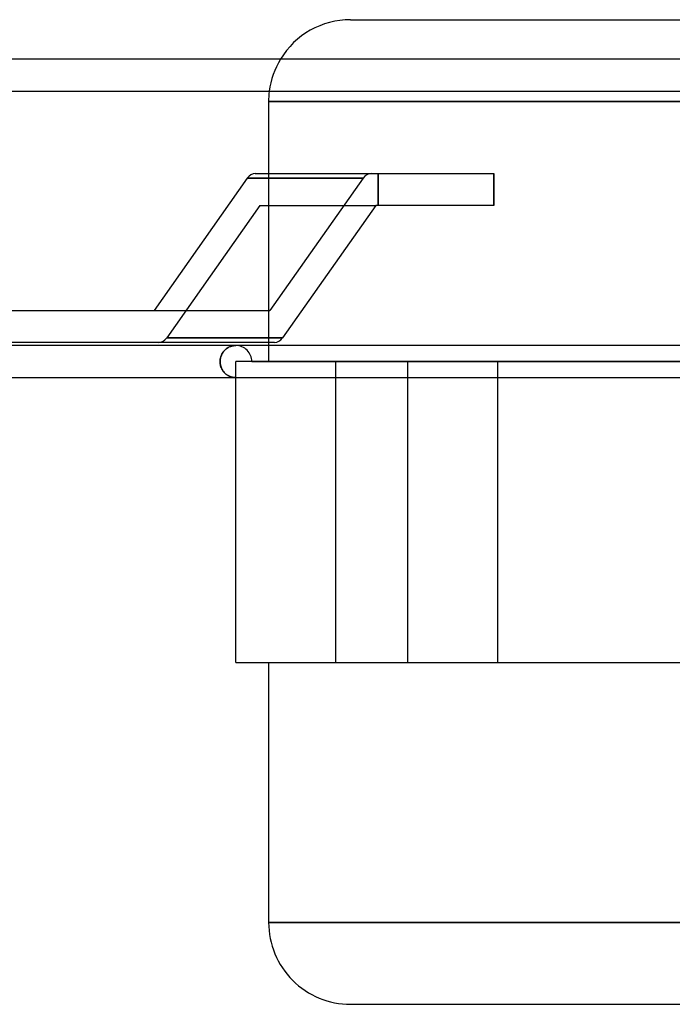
# Model space of a CAD drawing. Header units: millimetres. Extents: x -133 to 133, y -76 to 31.
# Tile 3 of 7: x -50 to -10, y -76 to -14. Entities that reach past the tile are written whole.
import ezdxf

# ---------------------------------------------------------------- set-up
doc = ezdxf.new("R2010")
doc.units = ezdxf.units.MM
doc.layers.add('HIDDEN', color=7, linetype='Continuous')
doc.layers.add('THICK', color=7, linetype='Continuous')

msp = doc.modelspace()

# ---------------------------------------------------------------- linework, layer by layer
at = {"layer": 'HIDDEN'}
for p, q in [((0, -19.565), (-34.85, -19.565)), ((-28.935, -24.358), (-36.182, -24.358)), ((-34.85, -24.065), (-34.85, -34.615)), ((-28.935, -24.358), (-34.773, -32.615)), ((-27.999, -24.065), (-27.999, -26.065)), ((-27.999, -26.065), (-27.999, -24.065)), ((-20.751, -26.065), (-20.751, -24.065)), ((-35.389, -26.065), (-41.228, -34.322)), ((-35.389, -26.065), (-41.228, -34.322)), ((-35.389, -26.065), (-28.142, -26.065)), ((-41.228, -34.322), (-33.98, -34.322)), ((-33.98, -34.322), (-41.228, -34.322)), ((-37.564, -35.073), (-37.605, -35.113)), ((-37.587, -35.094), (-37.543, -35.054)), ((-37.522, -35.036), (-37.564, -35.073)), ((-37.543, -35.054), (-37.499, -35.018)), ((-37.479, -35.003), (-37.522, -35.036)), ((-37.499, -35.018), (-37.453, -34.985)), ((-37.434, -34.972), (-37.479, -35.003)), ((-37.453, -34.985), (-37.406, -34.954)), ((-37.388, -34.944), (-37.434, -34.972)), ((-37.406, -34.954), (-37.358, -34.927)), ((-37.342, -34.919), (-37.388, -34.944)), ((-37.358, -34.927), (-37.309, -34.903)), ((-37.294, -34.897), (-37.342, -34.919)), ((-37.309, -34.903), (-37.259, -34.882)), ((-37.246, -34.877), (-37.294, -34.897)), ((-37.259, -34.882), (-37.209, -34.864)), ((-37.198, -34.861), (-37.246, -34.877)), ((-37.209, -34.864), (-37.158, -34.849)), ((-37.149, -34.847), (-37.198, -34.861)), ((-37.158, -34.849), (-37.107, -34.837)), ((-37.1, -34.835), (-37.149, -34.847)), ((-37.107, -34.837), (-37.056, -34.827)), ((-37.05, -34.826), (-37.1, -34.835)), ((-37.056, -34.827), (-37.004, -34.82)), ((-37, -34.82), (-37.05, -34.826)), ((-37.004, -34.82), (-36.952, -34.816)), ((-36.95, -34.816), (-37, -34.82)), ((-36.952, -34.816), (-36.9, -34.815)), ((-36.9, -34.815), (-36.95, -34.816)), ((-34.85, -34.815), (-34.85, -35.815)), ((-37.884, -35.743), (-37.877, -35.671)), ((-37.877, -35.677), (-37.884, -35.745)), ((-37.877, -35.671), (-37.864, -35.601)), ((-37.866, -35.609), (-37.877, -35.677)), ((-37.85, -35.543), (-37.866, -35.609)), ((-37.864, -35.601), (-37.847, -35.533)), ((-37.83, -35.479), (-37.85, -35.543)), ((-37.847, -35.533), (-37.826, -35.467)), ((-37.807, -35.418), (-37.83, -35.479)), ((-37.826, -35.467), (-37.801, -35.404)), ((-37.78, -35.359), (-37.807, -35.418)), ((-37.801, -35.404), (-37.772, -35.344)), ((-37.75, -35.304), (-37.78, -35.359)), ((-37.772, -35.344), (-37.74, -35.287)), ((-37.717, -35.251), (-37.75, -35.304)), ((-37.74, -35.287), (-37.705, -35.234)), ((-37.682, -35.202), (-37.717, -35.251)), ((-37.705, -35.234), (-37.668, -35.184)), ((-37.644, -35.156), (-37.682, -35.202)), ((-37.668, -35.184), (-37.628, -35.137)), ((-37.605, -35.113), (-37.644, -35.156)), ((-37.628, -35.137), (-37.587, -35.094)), ((-37.887, -35.815), (-37.884, -35.743)), ((-37.884, -35.745), (-37.887, -35.815)), ((-37.884, -35.885), (-37.887, -35.815)), ((-37.887, -35.815), (-37.884, -35.887)), ((-37.877, -35.953), (-37.884, -35.885)), ((-37.884, -35.887), (-37.877, -35.959)), ((-37.866, -36.021), (-37.877, -35.953)), ((-37.877, -35.959), (-37.864, -36.029)), ((-37.85, -36.087), (-37.866, -36.021)), ((-37.864, -36.029), (-37.847, -36.097)), ((-37.83, -36.151), (-37.85, -36.087)), ((-37.847, -36.097), (-37.826, -36.163)), ((-37.807, -36.212), (-37.83, -36.151)), ((-37.826, -36.163), (-37.801, -36.226)), ((-37.78, -36.271), (-37.807, -36.212)), ((-37.801, -36.226), (-37.772, -36.286)), ((-37.75, -36.326), (-37.78, -36.271)), ((-37.772, -36.286), (-37.74, -36.343)), ((-36.9, -35.815), (-36.9, -35.815)), ((-20.5, -35.815), (-36.9, -35.815)), ((-36.9, -35.815), (-36.9, -35.815)), ((-36.9, -36.815), (-36.9, -35.815)), ((-35.9, -35.815), (35.9, -35.815)), ((-30.662, -35.815), (-30.662, -54.625)), ((-30.662, -35.815), (-30.662, -54.625)), ((-26.162, -35.815), (-26.162, -54.625)), ((-26.162, -35.815), (-26.162, -54.625)), ((-8.649, -35.815), (-20.5, -35.815)), ((-20.5, -36.815), (-20.5, -35.815)), ((-20.5, -54.625), (-20.5, -35.815)), ((-37.717, -36.379), (-37.75, -36.326)), ((-37.74, -36.343), (-37.705, -36.396)), ((-37.682, -36.428), (-37.717, -36.379)), ((-37.705, -36.396), (-37.668, -36.446)), ((-37.644, -36.474), (-37.682, -36.428)), ((-37.668, -36.446), (-37.628, -36.493)), ((-37.605, -36.517), (-37.644, -36.474)), ((-37.628, -36.493), (-37.587, -36.536)), ((-37.564, -36.557), (-37.605, -36.517)), ((-37.587, -36.536), (-37.543, -36.576)), ((-37.522, -36.594), (-37.564, -36.557)), ((-37.543, -36.576), (-37.499, -36.612)), ((-37.479, -36.627), (-37.522, -36.594)), ((-37.499, -36.612), (-37.453, -36.645)), ((-37.434, -36.658), (-37.479, -36.627)), ((-37.453, -36.645), (-37.406, -36.676)), ((-37.388, -36.686), (-37.434, -36.658)), ((-37.406, -36.676), (-37.358, -36.703)), ((-37.342, -36.711), (-37.388, -36.686)), ((-37.358, -36.703), (-37.309, -36.727)), ((-37.294, -36.733), (-37.342, -36.711)), ((-37.309, -36.727), (-37.259, -36.748)), ((-37.246, -36.753), (-37.294, -36.733)), ((-37.259, -36.748), (-37.209, -36.766)), ((-37.198, -36.769), (-37.246, -36.753)), ((-37.209, -36.766), (-37.158, -36.781)), ((-37.149, -36.783), (-37.198, -36.769)), ((-37.158, -36.781), (-37.107, -36.793)), ((-37.1, -36.795), (-37.149, -36.783)), ((-37.107, -36.793), (-37.056, -36.803)), ((-37.05, -36.804), (-37.1, -36.795)), ((-37.056, -36.803), (-37.004, -36.81)), ((-37, -36.81), (-37.05, -36.804)), ((-37.004, -36.81), (-36.952, -36.814)), ((-36.95, -36.814), (-37, -36.81)), ((-36.952, -36.814), (-36.9, -36.815)), ((-36.9, -36.815), (-36.95, -36.814)), ((-36.9, -54.625), (-36.9, -54.625)), ((0, -70.875), (-34.85, -70.875))]:
    msp.add_line(p, q, dxfattribs=at)
for centre, radius, start, end in [((-29.725, -19.565), 5.125, 148.76586, 172.62903), ((-36.9, -35.815), 1, 0.00006, 90.0001)]:
    msp.add_arc(centre, radius, start, end, dxfattribs=at)
for centre, major_axis, start_param, end_param in [((-28.435, -25.065), (0, -1), 3.141593, 3.926991), ((-41.728, -33.615), (0, 1), 3.141593, 3.926991), ((-41.728, -33.615), (0, 1), -3.141593, -2.356194)]:
    msp.add_ellipse(centre, major_axis=major_axis, ratio=0.707107, start_param=start_param, end_param=end_param, dxfattribs=at)
at = {"layer": 'THICK'}
for p, q in [((-29.725, -14.44), (-1, -14.44)), ((-1, -16.908), (-116.046, -16.908)), ((-116.046, -18.908), (-1, -18.908)), ((-34.85, -19.565), (-1, -19.565)), ((-34.85, -19.565), (-34.85, -24.065)), ((-36.182, -24.358), (-42.021, -32.615)), ((-36.182, -24.358), (-28.935, -24.358)), ((-35.682, -24.065), (-28.435, -24.065)), ((-28.935, -24.358), (-34.773, -32.615)), ((-28.435, -24.065), (-20.751, -24.065)), ((-20.751, -24.065), (-20.751, -26.065)), ((-28.142, -26.065), (-33.98, -34.322)), ((-20.751, -26.065), (-28.142, -26.065)), ((-75.749, -32.615), (-34.773, -32.615)), ((-1, -34.815), (-116.046, -34.815)), ((-34.48, -34.615), (-76.456, -34.615)), ((-34.85, -34.615), (-34.85, -34.815)), ((-116.05, -36.815), (0, -36.815)), ((-36.9, -54.625), (-36.9, -36.815)), ((-20.5, -54.625), (-20.5, -36.815)), ((-36.9, -54.625), (-20.5, -54.625)), ((-34.85, -54.625), (-34.85, -70.875)), ((-20.5, -54.625), (20.5, -54.625)), ((-34.85, -70.875), (0, -70.875)), ((-29.725, -76), (29.725, -76))]:
    msp.add_line(p, q, dxfattribs=at)
for centre, start, end in [((-29.725, -19.565), 89.99998, 148.76586), ((-29.725, -19.565), 172.62903, 180.00004), ((-29.725, -70.875), 180.00002, 270.00002)]:
    msp.add_arc(centre, 5.125, start, end, dxfattribs=at)
for centre, major_axis, start_param, end_param in [((-35.682, -25.065), (0, 1), 0, 0.785398), ((-28.435, -25.065), (0, -1), -3.141593, -2.356194), ((-34.48, -33.615), (0, -1), 0, 0.785398)]:
    msp.add_ellipse(centre, major_axis=major_axis, ratio=0.707107, start_param=start_param, end_param=end_param, dxfattribs=at)

doc.saveas('drawing.dxf')
